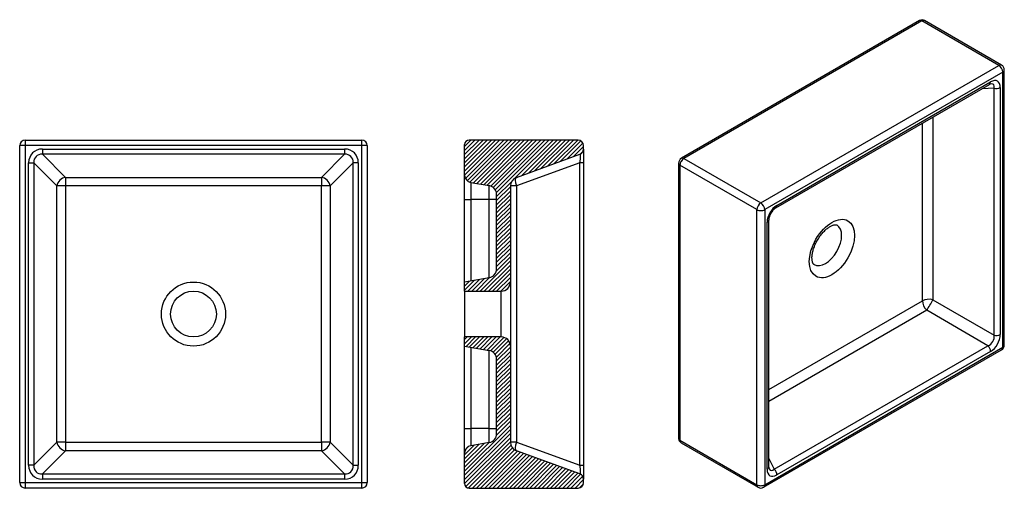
# Model space of a CAD drawing. Header units: millimetres. Extents: x 51 to 1127, y 52 to 563.
import ezdxf

# ---------------------------------------------------------------- set-up
doc = ezdxf.new("R2010")
doc.units = ezdxf.units.MM
doc.layers.add('TEOREMA_40', color=7, linetype='Continuous')
pattern_1 = [(45, (0, 0), (-2.245064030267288, 2.245064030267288), [])]

# ---------------------------------------------------------------- blocks, each defined once
blk = doc.blocks.new('SE')
at = {"layer": 'TEOREMA_40', "color": 7, "linetype": 'Continuous'}
for p, q in [((56.8, 431.8), (424.8, 431.8)), ((56.8, 431.8), (56.8, 425.8)), ((424.8, 425.8), (424.8, 431.8)), ((56.8, 425.8), (50.8, 425.8)), ((50.8, 57.8), (50.8, 425.8)), ((424.8, 425.8), (56.8, 425.8)), ((56.8, 425.8), (56.8, 57.8)), ((75.6338367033, 422.0012452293), (405.9661632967, 422.0012452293)), ((75.6338367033, 422.0012452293), (75.6338367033, 416.3630895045)), ((405.9661632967, 422.0012452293), (405.9661632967, 416.3630895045)), ((424.8, 57.8), (424.8, 425.8)), ((430.8, 425.8), (424.8, 425.8)), ((430.8, 425.8), (430.8, 57.8)), ((75.6338367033, 416.3630895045), (100.9196941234, 391.0772320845)), ((405.9661632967, 416.3630895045), (75.6338367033, 416.3630895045)), ((380.6803058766, 391.0772320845), (405.9661632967, 416.3630895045)), ((60.5987547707, 76.6338367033), (60.5987547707, 406.9661632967)), ((60.5987547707, 406.9661632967), (66.2369104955, 406.9661632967)), ((91.5227679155, 381.6803058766), (66.2369104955, 406.9661632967)), ((66.2369104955, 406.9661632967), (66.2369104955, 76.6338367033)), ((415.3630895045, 406.9661632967), (390.0772320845, 381.6803058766)), ((415.3630895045, 76.6338367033), (415.3630895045, 406.9661632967)), ((421.0012452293, 406.9661632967), (415.3630895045, 406.9661632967)), ((421.0012452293, 406.9661632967), (421.0012452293, 76.6338367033)), ((100.9196941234, 391.0772320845), (380.6803058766, 391.0772320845)), ((100.9196941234, 391.0772320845), (100.9196941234, 381.6803058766)), ((380.6803058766, 391.0772320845), (380.6803058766, 381.6803058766)), ((91.5227679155, 101.9196941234), (91.5227679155, 381.6803058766)), ((100.9196941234, 381.6803058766), (91.5227679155, 381.6803058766)), ((100.9196941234, 381.6803058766), (100.9196941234, 101.9196941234)), ((380.6803058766, 381.6803058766), (100.9196941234, 381.6803058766)), ((380.6803058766, 101.9196941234), (380.6803058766, 381.6803058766)), ((390.0772320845, 381.6803058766), (380.6803058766, 381.6803058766)), ((390.0772320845, 381.6803058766), (390.0772320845, 101.9196941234)), ((66.2369104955, 76.6338367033), (91.5227679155, 101.9196941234)), ((100.9196941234, 101.9196941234), (91.5227679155, 101.9196941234)), ((100.9196941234, 101.9196941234), (380.6803058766, 101.9196941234)), ((100.9196941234, 101.9196941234), (100.9196941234, 92.5227679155)), ((380.6803058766, 101.9196941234), (380.6803058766, 92.5227679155)), ((390.0772320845, 101.9196941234), (380.6803058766, 101.9196941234)), ((390.0772320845, 101.9196941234), (415.3630895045, 76.6338367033)), ((100.9196941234, 92.5227679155), (75.6338367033, 67.2369104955)), ((380.6803058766, 92.5227679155), (100.9196941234, 92.5227679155)), ((405.9661632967, 67.2369104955), (380.6803058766, 92.5227679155)), ((66.2369104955, 76.6338367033), (60.5987547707, 76.6338367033)), ((415.3630895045, 76.6338367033), (421.0012452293, 76.6338367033)), ((75.6338367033, 67.2369104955), (405.9661632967, 67.2369104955)), ((75.6338367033, 67.2369104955), (75.6338367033, 61.5987547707)), ((405.9661632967, 67.2369104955), (405.9661632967, 61.5987547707)), ((50.8, 57.8), (56.8, 57.8)), ((56.8, 57.8), (424.8, 57.8)), ((56.8, 57.8), (56.8, 51.8)), ((405.9661632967, 61.5987547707), (75.6338367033, 61.5987547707)), ((424.8, 51.8), (424.8, 57.8)), ((424.8, 57.8), (430.8, 57.8)), ((424.8, 51.8), (56.8, 51.8))]:
    blk.add_line(p, q, dxfattribs=at)
for radius in [35, 25]:
    blk.add_circle((240.8, 241.8), radius, dxfattribs=at)
for centre, start, end in [((56.8, 425.8), 90, 180), ((424.8, 425.8), 0, 90), ((56.8, 57.8), 180, 270), ((424.8, 57.8), 270, 0)]:
    blk.add_arc(centre, 6.000000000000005, start, end, dxfattribs=at)
for centre, major_axis, ratio, start_param, end_param in [((77.6255991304, 404.9744008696), (12.72452077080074, -12.72452077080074), 0.8891264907, 2.414817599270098, 3.86836770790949), ((403.9744008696, 404.9744008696), (-12.72452077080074, -12.72452077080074), 0.8891264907, 2.414817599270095, 3.868367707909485), ((77.6255991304, 404.9744008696), (8.95227654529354, -8.95227654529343), 0.7898625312, 2.414817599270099, 3.868367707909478), ((403.9744008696, 404.9744008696), (-8.952276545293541, -8.952276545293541), 0.7898625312, 2.41481759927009, 3.868367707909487), ((100.9196941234, 381.6803058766), (7.071067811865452, 7.071067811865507), 0.8891264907, 0.8440212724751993, 2.297571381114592), ((380.6803058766, 381.6803058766), (7.071067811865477, -7.071067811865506), 0.8891264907, 0.8440212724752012, 2.29757138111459), ((100.9196941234, 101.9196941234), (-7.071067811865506, 7.071067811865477), 0.8891264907, 0.8440212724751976, 2.297571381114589), ((380.6803058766, 101.9196941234), (7.071067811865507, 7.071067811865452), 0.8891264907, 3.985613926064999, 5.439164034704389), ((77.6255991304, 78.6255991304), (12.72452077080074, 12.72452077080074), 0.8891264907, 2.414817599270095, 3.868367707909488), ((77.6255991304, 78.6255991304), (8.95227654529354, 8.95227654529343), 0.7898625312, 2.414817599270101, 3.86836770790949), ((403.9744008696, 78.6255991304), (-12.72452077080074, 12.72452077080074), 0.8891264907, 2.4148175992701, 3.868367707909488), ((403.9744008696, 78.6255991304), (-8.952276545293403, 8.952276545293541), 0.7898625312, 2.414817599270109, 3.868367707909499)]:
    blk.add_ellipse(centre, major_axis=major_axis, ratio=ratio, start_param=start_param, end_param=end_param, dxfattribs=at)
blk = doc.blocks.new('SE6')
at = {"layer": 'TEOREMA_40', "color": 7, "linetype": 'Continuous'}
for p, q in [((563.9524817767, 281.5143631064), (563.9524817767, 366.8)), ((563.9524817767, 116.8), (563.9524817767, 202.0856368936))]:
    blk.add_line(p, q, dxfattribs=at)
blk = doc.blocks.new('SE7')
at = {"layer": 'TEOREMA_40', "color": 7, "linetype": 'Continuous'}
for p, q in [((543.8268145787, 366.8), (543.8268145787, 277.9656649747)), ((543.8268145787, 205.6343350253), (543.8268145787, 116.8))]:
    blk.add_line(p, q, dxfattribs=at)
blk = doc.blocks.new('SE8')
at = {"layer": 'TEOREMA_40', "color": 7, "linetype": 'Continuous'}
for p, q in [((537.216, 276.8), (537.216, 366.8)), ((537.216, 116.8), (537.216, 206.8))]:
    blk.add_line(p, q, dxfattribs=at)
blk = doc.blocks.new('SE9')
at = {"layer": 'TEOREMA_40', "color": 7, "linetype": 'Continuous'}
for p, q in [((661.216, 431.8), (542.216, 431.8)), ((537.216, 393.5127970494), (537.216, 426.8)), ((667.216, 422.0012452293), (667.216, 425.8)), ((667.216, 422.0012452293), (667.216, 406.9661632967)), ((593.7957985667, 391.0772320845), (663.26812086, 416.3630895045)), ((663.26812086, 406.9661632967), (593.7957985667, 381.6803058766)), ((663.26812086, 76.6338367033), (663.26812086, 406.9661632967)), ((667.216, 406.9661632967), (663.26812086, 406.9661632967)), ((667.216, 406.9661632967), (667.216, 76.6338367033)), ((537.216, 366.8), (537.216, 393.5127970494)), ((543.8268145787, 385.6343350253), (543.8268145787, 366.8)), ((543.8268145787, 385.6343350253), (563.9524817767, 382.0856368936)), ((563.9524817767, 366.8), (563.9524817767, 382.0856368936)), ((593.7957985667, 381.6803058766), (587.216, 381.6803058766)), ((587.216, 381.6803058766), (587.216, 276.8)), ((593.7957985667, 381.6803058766), (593.7957985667, 101.9196941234)), ((537.216, 366.8), (543.8268145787, 366.8)), ((563.9524817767, 366.8), (543.8268145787, 366.8)), ((572.216, 366.8), (563.9524817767, 366.8)), ((572.216, 291.3624406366), (572.216, 372.2375593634)), ((563.9524817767, 281.5143631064), (537.216, 276.8)), ((537.216, 266.8), (537.216, 276.8)), ((587.216, 276.8), (587.216, 206.8)), ((537.216, 266.8), (537.216, 216.8)), ((537.216, 266.8), (577.216, 266.8)), ((577.216, 216.8), (577.216, 266.8)), ((577.216, 216.8), (537.216, 216.8)), ((537.216, 206.8), (537.216, 216.8)), ((537.216, 206.8), (563.9524817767, 202.0856368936)), ((587.216, 206.8), (587.216, 101.9196941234)), ((572.216, 111.3624406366), (572.216, 192.2375593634)), ((537.216, 90.0872029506), (537.216, 116.8)), ((537.216, 116.8), (543.8268145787, 116.8)), ((543.8268145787, 116.8), (543.8268145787, 97.9656649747)), ((563.9524817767, 116.8), (543.8268145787, 116.8)), ((563.9524817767, 101.5143631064), (563.9524817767, 116.8)), ((563.9524817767, 116.8), (572.216, 116.8)), ((563.9524817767, 101.5143631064), (543.8268145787, 97.9656649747)), ((593.7957985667, 101.9196941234), (587.216, 101.9196941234)), ((593.7957985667, 101.9196941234), (663.26812086, 76.6338367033)), ((537.216, 56.8), (537.216, 90.0872029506)), ((663.26812086, 67.2369104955), (593.7957985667, 92.5227679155)), ((663.26812086, 76.6338367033), (667.216, 76.6338367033)), ((667.216, 76.6338367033), (667.216, 61.5987547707)), ((667.216, 57.8), (667.216, 61.5987547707)), ((542.216, 51.8), (661.216, 51.8))]:
    blk.add_line(p, q, dxfattribs=at)
for centre, radius, start, end in [((542.216, 426.8), 5.000000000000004, 90, 180), ((661.216, 425.8), 6.000000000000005, 0, 90), ((661.216, 422.0012452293), 6, 290, 0), ((545.216, 393.5127970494), 8.000000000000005, 180, 260), ((597.216, 381.6803058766), 9.999999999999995, 110, 180), ((562.216, 372.2375593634), 9.999999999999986, 0, 80), ((562.216, 291.3624406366), 9.999999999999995, 280, 0), ((577.216, 276.8), 9.999999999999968, 270, 0), ((577.216, 206.8), 10, 0, 90), ((562.216, 192.2375593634), 10, 0, 80), ((562.216, 111.3624406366), 9.999999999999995, 280, 0), ((545.216, 90.0872029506), 8.000000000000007, 100, 180), ((597.216, 101.9196941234), 10.00000000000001, 180, 250), ((661.216, 61.5987547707), 6.000000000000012, 0, 70), ((542.216, 56.8), 5.000000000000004, 180, 270), ((661.216, 57.8), 6, 270, 0)]:
    blk.add_arc(centre, radius, start, end, dxfattribs=at)
for centre, major_axis, ratio, start_param, end_param in [((661.216, 404.9744008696), (-2.201301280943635, -11.40363305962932), 0.1439479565, 1.774068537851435, 3.227618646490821), ((597.216, 381.6803058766), (3.420201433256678, -9.39692620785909), 0.3236155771, 3.141592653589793, 4.595142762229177), ((597.216, 101.9196941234), (3.420201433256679, 9.396926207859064), 0.3236155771, 1.688042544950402, 3.141592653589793), ((661.216, 78.6255991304), (-2.201301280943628, 11.40363305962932), 0.1439479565, 3.055566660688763, 4.509116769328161)]:
    blk.add_ellipse(centre, major_axis=major_axis, ratio=ratio, start_param=start_param, end_param=end_param, dxfattribs=at)
blk = doc.blocks.new('SE11')
at = {"layer": 'TEOREMA_40', "color": 7, "linetype": 'Continuous'}
for p, q in [((1034.5548085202, 562.2342828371), (774.3395130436, 411.9989119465)), ((1037.0548085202, 561.9866387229), (776.8395130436, 411.7512678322)), ((1121.2005154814, 513.4050921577), (1037.0548085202, 561.9866387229)), ((1124.2005154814, 513.7022650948), (1040.0548085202, 562.28381166)), ((860.9852200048, 363.169721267), (1121.2005154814, 513.4050921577)), ((1125.4431561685, 506.0566229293), (865.2278606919, 355.8212520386)), ((1125.4431561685, 205.5858811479), (1125.4431561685, 506.0566229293)), ((1127.2005154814, 208.0353708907), (1127.2005154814, 508.5061126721)), ((878.5453943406, 360.4084633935), (1112.1256225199, 495.2660710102)), ((877.3027536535, 357.6618007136), (1110.8829818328, 492.5194083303)), ((1115.9786806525, 488.4379719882), (1102.9347667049, 487.9305041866)), ((1115.9786806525, 218.7227567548), (1115.9786806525, 488.4379719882)), ((1122.7570309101, 489.1280245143), (1122.7570309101, 219.4128092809)), ((1048.9745292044, 456.7765465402), (1048.9745292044, 257.4076216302)), ((1037.6772787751, 256.2575340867), (1037.6772787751, 450.2540759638)), ((776.8395130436, 411.7512678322), (860.9852200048, 363.169721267)), ((771.1324062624, 406.4440400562), (771.1324062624, 105.9732982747)), ((856.7425793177, 355.8212520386), (772.5968723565, 404.4027986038)), ((772.5968723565, 404.4027986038), (772.5968723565, 103.9320568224)), ((856.7425793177, 55.3505102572), (856.7425793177, 355.8212520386)), ((865.2278606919, 355.8212520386), (865.2278606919, 55.3505102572)), ((867.9139859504, 72.2791086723), (867.9139859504, 341.9943239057)), ((869.6713452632, 74.7285984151), (869.6713452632, 344.4438136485)), ((869.6713452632, 159.2592631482), (1037.6772787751, 256.2575340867)), ((1048.9745292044, 257.4076216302), (1115.9786806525, 218.7227567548)), ((1042.3298989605, 245.8987844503), (869.6713452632, 146.2143219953)), ((1109.3340504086, 207.2139195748), (1042.3298989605, 245.8987844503)), ((865.2278606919, 55.3505102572), (1125.4431561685, 205.5858811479)), ((875.7538222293, 72.3563119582), (1109.3340504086, 207.2139195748)), ((863.9852200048, 52.6038475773), (1124.2005154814, 202.839218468)), ((1112.1256225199, 200.998669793), (878.5453943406, 66.1410621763)), ((772.5968723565, 103.9320568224), (856.7425793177, 55.3505102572)), ((773.8395130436, 101.1853941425), (857.9852200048, 52.6038475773)), ((869.6713452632, 83.9064067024), (875.7538222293, 72.3563119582))]:
    blk.add_line(p, q, dxfattribs=at)
for centre, radius, start, end in [((1037.3297324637, 557.6009296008), 5.400755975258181, 59.8086642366, 120.9174709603), ((1121.2005154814, 508.5061126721), 6.000000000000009, 0, 60), ((1113.6043121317, 488.2835129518), 5.034724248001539, 99.1659151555, 122.7185189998), ((777.6722231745, 406.3715229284), 6.540218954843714, 120.6353014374, 179.3646985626), ((886.5236368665, 343.5261299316), 16.87725912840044, 123.1169366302, 176.8830633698), ((1121.2005154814, 208.0353708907), 6.000000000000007, 300, 0), ((776.5676608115, 105.9068419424), 5.435660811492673, 179.2994849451, 239.9851083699), ((874.7242622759, 74.4983894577), 5.058158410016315, 177.3914301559, 200.870145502), ((860.9852200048, 57.8), 5.999999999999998, 240, 300)]:
    blk.add_arc(centre, radius, start, end, dxfattribs=at)
for centre, major_axis, ratio, start_param, end_param in [((1037.0548085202, 557.9041558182), (2.499999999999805, -4.330127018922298), 0.5773502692, 2.356194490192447, 3.141592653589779), ((1037.0548085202, 557.0876592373), (-2.999999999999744, -5.196152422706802), 0.5773502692, 3.141592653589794, 3.92699081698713), ((1121.2005154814, 508.5061126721), (-2.999999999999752, -5.196152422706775), 0.5773502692, 3.141592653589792, 3.926990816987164), ((1121.2005154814, 508.5061126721), (2.999999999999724, -5.196152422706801), 0.5773502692, 0.7853981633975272, 2.356194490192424), ((1121.2005154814, 508.5061126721), (-6.000000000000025, -1.821459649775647e-14), 0.5773502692, 2.356194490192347, 3.141592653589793), ((1107.8829818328, 497.715560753), (-2.999999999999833, 5.196152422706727), 0.5773502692, 3.141592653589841, 3.926990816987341), ((1110.7172338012, 480.5505772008), (-8.997594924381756, -15.58429155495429), 0.5133374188, 2.414817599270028, 3.868367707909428), ((1106.4745931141, 483.0000669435), (-8.716639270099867, -9.517942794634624), 0.4388219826, 2.511667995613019, 3.551422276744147), ((1118.514390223, 491.577514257), (5.999999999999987, 1.843143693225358e-14), 0.5773502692, 4.27605666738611, 5.497787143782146), ((776.8395130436, 406.8522883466), (2.999999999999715, 5.196152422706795), 0.5773502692, 0.7853981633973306, 2.356194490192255), ((776.8395130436, 407.6687849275), (2.499999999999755, -4.330127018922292), 0.5773502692, 2.35619449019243, 3.142116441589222), ((776.1324062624, 406.4440400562), (4.999999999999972, 1.669671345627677e-14), 0.5773502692, 3.141140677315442, 3.926990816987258), ((860.9852200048, 358.2707417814), (2.999999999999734, 5.196152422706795), 0.5773502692, 0.7853981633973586, 2.356194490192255), ((860.9852200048, 358.2707417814), (6.000000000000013, -3.035766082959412e-15), 0.5773502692, 3.926990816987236, 5.497787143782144), ((860.9852200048, 358.2707417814), (-2.999999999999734, 5.196152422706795), 0.5773502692, 3.926990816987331, 5.497787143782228), ((879.9537830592, 347.3192367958), (-7.999999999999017, -13.8564064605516), 0.6493454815, 3.985613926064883, 5.439164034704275), ((874.3027536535, 362.8579531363), (-2.999999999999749, 5.196152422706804), 0.5773502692, 3.144791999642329, 3.926990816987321), ((863.6713452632, 344.4438136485), (-6.000000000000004, -3.946495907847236e-14), 0.5773502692, 2.356194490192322, 3.145374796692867), ((931.6958981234, 317.445912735), (12.49999999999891, 21.6506350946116), 0.5773502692, 3.142457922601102, 6.282679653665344), ((1044.748346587, 252.175051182), (10, -2.732189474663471e-14), 0.5773502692, 1.134464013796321, 2.356194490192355), ((1044.748346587, 252.175051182), (-4.99999999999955, 8.660254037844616), 0.5773502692, 0.7853981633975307, 2.007128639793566), ((1044.748346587, 252.175051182), (4.999999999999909, 8.66025403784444), 0.1396583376, 3.985613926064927, 5.439164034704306), ((1106.4745931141, 216.5373861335), (-4.999999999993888, -8.660254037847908), 0.9551577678, 0.8440212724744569, 2.297571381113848), ((1110.7172338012, 214.0878963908), (7.999999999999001, 13.85640646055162), 0.6493454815, 3.985613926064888, 5.439164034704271), ((1118.514390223, 221.8622990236), (-6.000000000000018, 2.168404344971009e-16), 0.5773502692, 1.134464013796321, 2.35619449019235), ((1107.8829818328, 203.4481595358), (-2.999999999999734, 5.196152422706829), 0.5773502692, 3.926990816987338, 5.148721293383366), ((1121.2005154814, 208.0353708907), (-2.999999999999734, 5.196152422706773), 0.5773502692, 3.141592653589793, 3.926990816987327), ((1121.2005154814, 208.0353708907), (-5.999999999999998, 2.298508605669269e-14), 0.5773502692, 2.356194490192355, 3.141592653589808), ((776.1324062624, 105.9732982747), (4.999999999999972, 2.818925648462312e-14), 0.5773502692, 3.141592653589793, 3.926990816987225), ((776.8395130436, 106.3815465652), (2.999999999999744, 5.196152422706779), 0.5773502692, 2.356194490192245, 3.141592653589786), ((863.6713452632, 74.7285984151), (-6.00000000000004, -3.252606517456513e-14), 0.5773502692, 2.356194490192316, 3.141592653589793), ((879.9537830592, 80.8565559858), (8.997594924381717, 15.5842915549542), 0.5133374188, 2.414817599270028, 3.868367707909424), ((875.7111423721, 83.3060457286), (3.884460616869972, 12.30780244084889), 0.4388219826, 2.731763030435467, 3.771517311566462), ((874.3027536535, 68.5905519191), (-2.999999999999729, 5.196152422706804), 0.5773502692, 3.926990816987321, 5.148721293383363), ((860.9852200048, 57.8), (-6.000000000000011, -4.119968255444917e-15), 0.5773502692, 0.7853981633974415, 2.356194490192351), ((860.9852200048, 57.8), (2.999999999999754, 5.196152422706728), 0.5773502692, 2.356194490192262, 3.141592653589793), ((860.9852200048, 57.8), (-2.999999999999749, 5.196152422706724), 0.5773502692, 3.141592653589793, 3.926990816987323)]:
    blk.add_ellipse(centre, major_axis=major_axis, ratio=ratio, start_param=start_param, end_param=end_param, dxfattribs=at)
blk.add_ellipse((938.7669659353, 313.3634298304), major_axis=(-17.49999999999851, -30.31088913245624), ratio=0.5773502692, dxfattribs=at)
for points, knots in [([(916.9471607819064, 303.1572225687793), (916.9503408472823, 303.4929624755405), (916.9615104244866, 304.3259756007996), (917.0813140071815, 305.956430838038), (917.3631251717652, 307.9624967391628), (917.7987725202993, 310.0985900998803), (918.3895256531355, 312.3176675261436), (919.135544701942, 314.5982283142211), (920.0329582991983, 316.9105506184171), (921.0749705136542, 319.2267742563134), (922.2518545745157, 321.5187614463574), (923.5512245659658, 323.7591747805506), (924.9579772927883, 325.9212934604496), (926.4546328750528, 327.9798496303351), (928.0215377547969, 329.911431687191), (929.6373288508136, 331.6951557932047), (931.2788592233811, 333.3127280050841), (932.9213991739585, 334.7489428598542), (934.53891019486, 335.9922632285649), (936.1044370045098, 337.0354811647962), (937.5906721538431, 337.8764411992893), (938.9707645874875, 338.5187784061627), (940.2192520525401, 338.9725220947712), (941.3125765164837, 339.2543738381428), (942.2323417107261, 339.3887054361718), (942.9696024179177, 339.4067446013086), (943.5271312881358, 339.3437646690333), (943.9284861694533, 339.2339073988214), (944.0969805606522, 339.14894181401), (944.1948491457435, 339.0946938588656)], [0, 0, 0, 0, 0.0190469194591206, 0.0553886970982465, 0.0920283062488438, 0.1290222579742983, 0.166350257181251, 0.2039726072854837, 0.2418385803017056, 0.2798916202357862, 0.3180723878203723, 0.3563204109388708, 0.394574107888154, 0.4327532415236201, 0.4707974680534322, 0.5086475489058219, 0.5462466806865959, 0.5835430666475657, 0.6204943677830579, 0.6570749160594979, 0.6932868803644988, 0.7291770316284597, 0.7648615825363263, 0.8005486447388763, 0.8364977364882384, 0.8732563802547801, 0.9117562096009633, 0.9537177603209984, 1, 1, 1, 1]), ([(919.2042326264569, 295.7998232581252), (919.1694061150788, 295.8165540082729), (919.0432343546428, 295.8791124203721), (918.8391276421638, 296.0523206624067), (918.5149767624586, 296.4122893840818), (918.1711815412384, 296.9418195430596), (917.8170589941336, 297.6772607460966), (917.482146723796, 298.6430003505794), (917.2010072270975, 299.8593677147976), (917.0135666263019, 301.2343057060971), (916.9510367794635, 302.4147742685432), (916.9476740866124, 303.0285228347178), (916.9471607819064, 303.1572225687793)], [0, 0, 0, 0, 0.0461902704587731, 0.1936631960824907, 0.3187319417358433, 0.4327325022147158, 0.5404044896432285, 0.6541616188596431, 0.764582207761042, 0.8738692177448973, 0.9774005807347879, 1, 1, 1, 1])]:
    blk.add_open_spline(points, degree=3, knots=knots, dxfattribs=at)

msp = doc.modelspace()

# ---------------------------------------------------------------- hatches: boundary and pattern name
at = {"layer": 'TEOREMA_40', "linetype": 'Continuous'}
h = msp.add_hatch(dxfattribs=at)
h.set_pattern_fill('LINE', angle=45, style=0, pattern_type=2)
h.set_pattern_definition(pattern_1)
edge = h.paths.add_edge_path()
edge.add_line((537.2159999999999, 266.7999999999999), (577.2159999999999, 266.7999999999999))
edge.add_arc((577.2159999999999, 276.7999999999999), 10, 270, 360)
edge.add_line((587.2159999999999, 276.7999999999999), (587.2159999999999, 381.6803058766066))
edge.add_arc((597.2159999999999, 381.6803058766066), 10, 110, 180, ccw=False)
edge.add_line((593.7957985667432, 391.0772320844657), (663.2681208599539, 416.3630895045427))
edge.add_arc((661.2159999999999, 422.0012452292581), 6, 290.0000000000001, 360)
edge.add_line((667.2159999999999, 422.0012452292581), (667.2159999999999, 425.7999999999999))
edge.add_arc((661.2159999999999, 425.7999999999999), 6, 0, 90)
edge.add_line((661.2159999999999, 431.7999999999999), (542.2159999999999, 431.7999999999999))
edge.add_arc((542.2159999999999, 426.7999999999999), 5, 90, 180)
edge.add_line((537.2159999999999, 426.7999999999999), (537.2159999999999, 393.5127970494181))
edge.add_arc((545.2159999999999, 393.5127970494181), 8, 180, 259.9999999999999)
edge.add_line((543.8268145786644, 385.6343350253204), (563.9524817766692, 382.0856368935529))
edge.add_arc((562.2159999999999, 372.2375593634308), 10, 0, 80.00000000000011, ccw=False)
edge.add_line((572.2159999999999, 372.2375593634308), (572.2159999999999, 291.362440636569))
edge.add_arc((562.2159999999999, 291.362440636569), 10, 279.9999999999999, 360, ccw=False)
edge.add_line((563.9524817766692, 281.5143631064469), (537.2159999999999, 276.8))
edge.add_line((537.2159999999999, 276.7999999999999), (537.2159999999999, 266.7999999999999))
h = msp.add_hatch(dxfattribs=at)
h.set_pattern_fill('LINE', angle=45, style=0, pattern_type=2)
h.set_pattern_definition(pattern_1)
edge = h.paths.add_edge_path()
edge.add_line((577.2159999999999, 216.7999999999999), (537.2159999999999, 216.7999999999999))
edge.add_line((537.2159999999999, 216.7999999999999), (537.2159999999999, 206.7999999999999))
edge.add_line((537.2159999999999, 206.7999999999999), (563.9524817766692, 202.0856368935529))
edge.add_arc((562.2159999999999, 192.2375593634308), 10, 0, 80.00000000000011, ccw=False)
edge.add_line((572.2159999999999, 192.2375593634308), (572.2159999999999, 111.362440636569))
edge.add_arc((562.2159999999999, 111.362440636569), 10, 279.9999999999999, 360, ccw=False)
edge.add_line((563.9524817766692, 101.5143631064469), (543.8268145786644, 97.96566497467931))
edge.add_arc((545.2159999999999, 90.08720295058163), 8, 100.0000000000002, 180)
edge.add_line((537.2159999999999, 90.08720295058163), (537.2159999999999, 56.79999999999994))
edge.add_arc((542.2159999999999, 56.79999999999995), 5, 180, 270)
edge.add_line((542.2159999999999, 51.79999999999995), (661.2159999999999, 51.79999999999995))
edge.add_arc((661.2159999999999, 57.79999999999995), 6, 270, 360)
edge.add_line((667.2159999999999, 57.79999999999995), (667.2159999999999, 61.59875477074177))
edge.add_arc((661.2159999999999, 61.59875477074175), 6, 2.714e-13, 70.00000000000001)
edge.add_line((663.2681208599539, 67.23691049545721), (593.7957985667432, 92.52276791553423))
edge.add_arc((597.2159999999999, 101.9196941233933), 10, 180, 250, ccw=False)
edge.add_line((587.2159999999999, 101.9196941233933), (587.2159999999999, 206.7999999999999))
edge.add_arc((577.2159999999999, 206.7999999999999), 10, 0, 90)

# ---------------------------------------------------------------- block references
at = {"layer": 'TEOREMA_40'}
for name in ['SE11', 'SE', 'SE9', 'SE8', 'SE7', 'SE6']:
    msp.add_blockref(name, (0, 0), dxfattribs=at)

doc.saveas('drawing.dxf')
